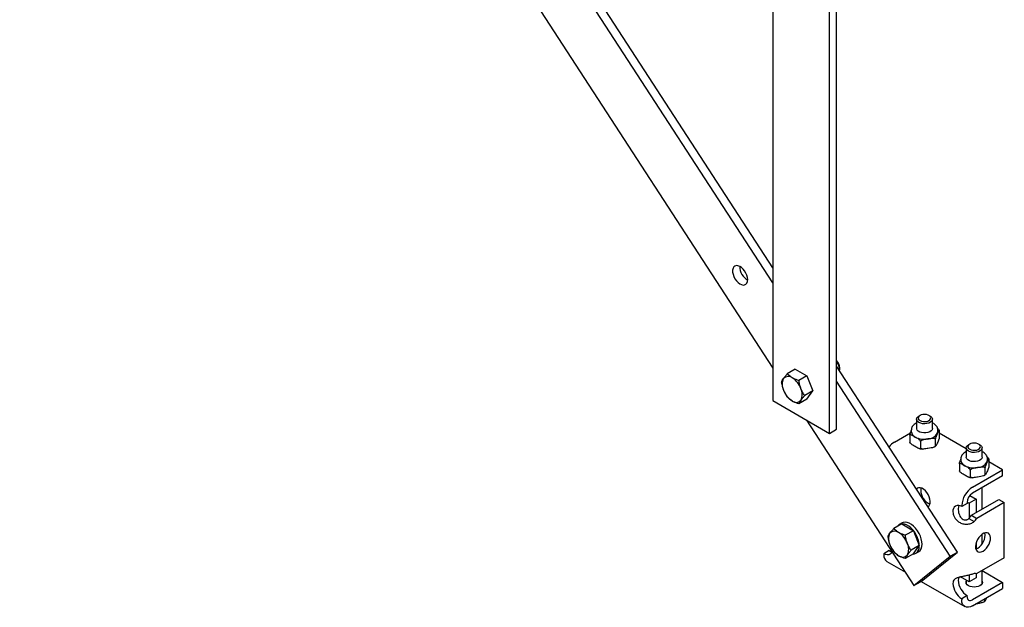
# Model space of a CAD drawing. Header units: inches. Extents: x -2 to 115, y -4 to 88.
# Tile 7 of 9: x 61 to 85, y 44 to 59. Entities that reach past the tile are written whole.
import ezdxf

# ---------------------------------------------------------------- set-up
doc = ezdxf.new("R2010")
doc.units = ezdxf.units.IN
doc.header["$MEASUREMENT"] = 0

msp = doc.modelspace()

# ---------------------------------------------------------------- linework, layer by layer
at = {"color": 7, "linetype": 'Continuous', "lineweight": 25}
for p, q in [((79.299, 52.839), (60.525, 81.742)), ((79.299, 52.464), (60.525, 81.368)), ((60.525, 79.242), (79.299, 50.339)), ((79.299, 70.76), (79.299, 49.53)), ((80.89, 48.816), (80.89, 70.046)), ((80.713, 48.714), (80.713, 69.944)), ((83.901, 45.753), (80.89, 50.389)), ((80.967, 50.3), (80.967, 50.348)), ((79.861, 50.312), (79.661, 50.196)), ((79.861, 50.312), (80.151, 50.144)), ((80.151, 50.144), (79.95, 50.029)), ((80.151, 50.144), (80.296, 49.771)), ((83.724, 45.651), (80.89, 50.015)), ((80.296, 49.771), (80.095, 49.656)), ((80.151, 49.566), (80.296, 49.771)), ((79.299, 49.53), (80.713, 48.714)), ((80.151, 49.566), (79.95, 49.45)), ((82.971, 49.16), (82.943, 49.144)), ((83.221, 49.144), (83.193, 49.16)), ((80.139, 49.045), (82.819, 44.919)), ((82.885, 49.064), (82.885, 48.837)), ((83.279, 48.837), (83.279, 49.064)), ((80.713, 48.714), (80.89, 48.816)), ((82.331, 48.494), (82.729, 48.724)), ((82.714, 48.669), (82.714, 48.494)), ((82.752, 48.804), (82.752, 48.757)), ((83.412, 48.757), (83.412, 48.804)), ((83.45, 48.783), (83.45, 48.608)), ((84.123, 48.327), (83.45, 48.716)), ((82.983, 48.514), (82.983, 48.339)), ((83.351, 48.57), (83.351, 48.395)), ((84.208, 48.446), (84.18, 48.43)), ((84.459, 48.43), (84.431, 48.446)), ((84.123, 48.35), (84.123, 48.122)), ((84.516, 48.122), (84.516, 48.35)), ((83.952, 47.955), (83.952, 47.78)), ((83.99, 48.09), (83.99, 48.042)), ((84.649, 48.042), (84.649, 48.09)), ((84.687, 48.068), (84.687, 47.893)), ((85.027, 47.806), (84.687, 48.001)), ((84.221, 47.799), (84.221, 47.624)), ((84.275, 47.372), (85.027, 47.806)), ((85.027, 47.652), (84.275, 47.219)), ((84.589, 47.856), (84.589, 47.681)), ((85.027, 47.652), (85.027, 47.806)), ((84.212, 47.163), (84.372, 47.071)), ((84.516, 46.822), (84.516, 47.358)), ((84.143, 46.964), (84.01, 46.887)), ((84.01, 46.887), (84.01, 46.913)), ((84.143, 46.999), (84.196, 46.969)), ((84.143, 46.989), (84.143, 46.964)), ((84.372, 47.071), (84.196, 46.969)), ((84.196, 46.969), (84.196, 46.601)), ((84.253, 46.67), (84.938, 47.066)), ((84.372, 47.071), (84.372, 46.739)), ((85.071, 46.989), (84.386, 46.594)), ((84.938, 47.066), (85.071, 46.989)), ((85.071, 45.611), (85.071, 46.989)), ((84.253, 46.67), (84.386, 46.594)), ((82.514, 46.454), (82.314, 46.339)), ((82.522, 46.479), (82.452, 46.439)), ((82.514, 46.454), (82.804, 46.287)), ((84.187, 46.593), (84.319, 46.516)), ((82.804, 46.287), (82.603, 46.172)), ((82.804, 46.287), (82.948, 45.914)), ((84.516, 45.956), (84.516, 46.195)), ((82.948, 45.914), (82.748, 45.799)), ((82.804, 45.708), (82.948, 45.914)), ((84.372, 45.994), (84.372, 45.837)), ((82.198, 45.79), (82.066, 45.713)), ((82.066, 45.713), (82.066, 45.688)), ((82.804, 45.708), (82.603, 45.593)), ((82.866, 45.723), (82.935, 45.763)), ((82.996, 45.021), (83.901, 45.753)), ((83.724, 45.651), (83.901, 45.753)), ((82.143, 45.516), (82.604, 45.25)), ((82.819, 44.919), (83.724, 45.651)), ((85.071, 45.611), (84.386, 45.216)), ((84.196, 45.181), (84.196, 45.009)), ((84.372, 45.219), (84.372, 45.111)), ((84.516, 44.97), (84.516, 45.291)), ((84.518, 45.292), (85.027, 44.999)), ((82.819, 44.919), (82.996, 45.021)), ((82.998, 45.023), (84.088, 44.393)), ((83.934, 45.121), (83.922, 45.05)), ((84.196, 45.009), (83.981, 45.133)), ((84.123, 45.051), (84.123, 44.97)), ((84.372, 45.111), (84.196, 45.009)), ((85.027, 44.999), (84.275, 44.565)), ((85.027, 44.999), (85.027, 44.846)), ((84.275, 44.412), (85.027, 44.846)), ((84.143, 44.667), (84.01, 44.59)), ((84.01, 44.59), (84.01, 44.565)), ((84.143, 44.642), (84.143, 44.667)), ((84.576, 44.586), (84.576, 44.514))]:
    msp.add_line(p, q, dxfattribs=at)
at = {"color": 7, "linetype": 'Continuous', "lineweight": 25, "flags": 128}
for points in [[(78.63, 52.431), (78.654, 52.46), (78.669, 52.498), (78.674, 52.546), (78.668, 52.599), (78.653, 52.655), (78.629, 52.711), (78.597, 52.763), (78.56, 52.81), (78.518, 52.849), (78.474, 52.877), (78.431, 52.892), (78.391, 52.895), (78.356, 52.885), (78.329, 52.863), (78.309, 52.829), (78.299, 52.786), (78.299, 52.735), (78.31, 52.68), (78.329, 52.624), (78.357, 52.569), (78.392, 52.519), (78.433, 52.476), (78.476, 52.443), (78.519, 52.421), (78.561, 52.411), (78.598, 52.415), (78.63, 52.431)], [(82.943, 48.984), (82.91, 49.008), (82.891, 49.037), (82.885, 49.068), (82.894, 49.098), (82.917, 49.126), (82.943, 49.144)], [(82.971, 49.032), (83.008, 49.016), (83.053, 49.007), (83.1, 49.006), (83.145, 49.013), (83.185, 49.027), (83.215, 49.048), (83.234, 49.073), (83.239, 49.1), (83.231, 49.126), (83.209, 49.15), (83.176, 49.169), (83.134, 49.182), (83.088, 49.187), (83.041, 49.184), (82.998, 49.173), (82.963, 49.155), (82.938, 49.132), (82.926, 49.106), (82.927, 49.079), (82.943, 49.054), (82.971, 49.032)], [(83.221, 49.144), (83.239, 49.133), (83.265, 49.106), (83.278, 49.076), (83.276, 49.045), (83.26, 49.015), (83.23, 48.989), (83.19, 48.969), (83.142, 48.956), (83.089, 48.95), (83.035, 48.954), (82.986, 48.965), (82.943, 48.984)], [(83.279, 48.837), (83.279, 48.833), (83.27, 48.802), (83.247, 48.774), (83.211, 48.751), (83.167, 48.734), (83.115, 48.725), (83.062, 48.723), (83.01, 48.731), (82.963, 48.746), (82.925, 48.768), (82.899, 48.795), (82.886, 48.825), (82.885, 48.837)], [(83.4, 48.708), (83.409, 48.732), (83.412, 48.757)], [(84.18, 48.269), (84.148, 48.294), (84.128, 48.323), (84.123, 48.353), (84.132, 48.384), (84.155, 48.412), (84.18, 48.43)], [(84.208, 48.317), (84.246, 48.301), (84.29, 48.292), (84.337, 48.291), (84.382, 48.298), (84.422, 48.313), (84.453, 48.333), (84.472, 48.358), (84.477, 48.385), (84.468, 48.412), (84.446, 48.436), (84.413, 48.455), (84.371, 48.468), (84.325, 48.473), (84.279, 48.47), (84.236, 48.459), (84.2, 48.441), (84.175, 48.418), (84.163, 48.392), (84.165, 48.365), (84.18, 48.339), (84.208, 48.317)], [(84.459, 48.43), (84.476, 48.418), (84.503, 48.391), (84.515, 48.361), (84.513, 48.33), (84.497, 48.301), (84.468, 48.275), (84.427, 48.255), (84.379, 48.241), (84.326, 48.236), (84.273, 48.239), (84.223, 48.251), (84.18, 48.269)], [(84.516, 48.122), (84.516, 48.118), (84.507, 48.088), (84.484, 48.06), (84.449, 48.037), (84.404, 48.02), (84.353, 48.01), (84.299, 48.009), (84.247, 48.016), (84.2, 48.032), (84.163, 48.054), (84.136, 48.08), (84.124, 48.111), (84.123, 48.122)], [(84.638, 47.993), (84.646, 48.018), (84.649, 48.042)], [(83.166, 46.884), (83.188, 46.9), (83.21, 46.931), (83.223, 46.972), (83.225, 47.021), (83.218, 47.075), (83.2, 47.131), (83.174, 47.187), (83.141, 47.238), (83.102, 47.283), (83.06, 47.319), (83.016, 47.345), (82.974, 47.357), (82.935, 47.357), (82.901, 47.344), (82.88, 47.325)], [(83.17, 46.976), (83.214, 46.957), (83.219, 46.955)], [(83.935, 46.915), (83.926, 46.883), (83.922, 46.836)], [(82.796, 45.704), (82.831, 45.709), (82.871, 45.727), (82.905, 45.757), (82.93, 45.798), (82.945, 45.849), (82.951, 45.908), (82.947, 45.973), (82.933, 46.041), (82.909, 46.111), (82.877, 46.18), (82.837, 46.246), (82.792, 46.305), (82.741, 46.358), (82.688, 46.4), (82.634, 46.432), (82.581, 46.452), (82.53, 46.459), (82.484, 46.453), (82.443, 46.434), (82.411, 46.403), (82.401, 46.389)], [(82.935, 45.763), (82.941, 45.767), (82.974, 45.797), (82.999, 45.838), (83.015, 45.889), (83.021, 45.948), (83.016, 46.013), (83.002, 46.081), (82.979, 46.151), (82.947, 46.22), (82.907, 46.286), (82.861, 46.346), (82.811, 46.398), (82.758, 46.44), (82.703, 46.472), (82.65, 46.492), (82.599, 46.499), (82.553, 46.493), (82.522, 46.479)], [(84.54, 45.777), (84.584, 45.808), (84.625, 45.849), (84.661, 45.897), (84.691, 45.951), (84.713, 46.008), (84.725, 46.063), (84.728, 46.115), (84.72, 46.16), (84.703, 46.196), (84.677, 46.222), (84.644, 46.235), (84.605, 46.235), (84.562, 46.222), (84.519, 46.197), (84.476, 46.161), (84.437, 46.116), (84.404, 46.064), (84.378, 46.008), (84.36, 45.952), (84.353, 45.898), (84.355, 45.849), (84.368, 45.808), (84.39, 45.777), (84.42, 45.758), (84.456, 45.751), (84.497, 45.758), (84.54, 45.777)], [(82.273, 45.761), (82.27, 45.753), (82.249, 45.72), (82.222, 45.698), (82.188, 45.685), (82.15, 45.684), (82.109, 45.693), (82.066, 45.713)], [(82.198, 45.79), (82.241, 45.77), (82.273, 45.761)], [(84.359, 45.833), (84.365, 45.834), (84.408, 45.854)], [(84.516, 45.028), (84.523, 44.999), (84.516, 44.968), (84.495, 44.94), (84.463, 44.916), (84.421, 44.897), (84.372, 44.885), (84.319, 44.881), (84.267, 44.885), (84.218, 44.897), (84.176, 44.916), (84.144, 44.94), (84.123, 44.968), (84.116, 44.999), (84.123, 45.028)], [(84.275, 44.412), (84.224, 44.388), (84.174, 44.377), (84.128, 44.378), (84.088, 44.393), (84.055, 44.421), (84.03, 44.459), (84.015, 44.508), (84.01, 44.565)]]:
    msp.add_lwpolyline(points, dxfattribs=at)
at = {"color": 7, "linetype": 'Continuous', "lineweight": 25}
for centre, radius, start, end in [((78.874, 52.878), 0.399, 180.2183, 239.7764), ((80.696, 50.337), 0.271, 2.4154, 44.2533), ((80.624, 50.293), 0.341, 356.8347, 38.8375), ((79.856, 49.935), 0.324, 153.4363, 206.5637), ((79.685, 49.979), 0.156, 50.7516, 139.4674), ((79.49, 49.641), 0.544, 20.2272, 57.362), ((79.711, 49.685), 0.324, 333.4367, 26.5633), ((80.077, 49.979), 0.544, 200.227, 237.3622), ((79.882, 49.641), 0.156, 230.7519, 319.4671), ((82.918, 48.774), 0.167, 185.8453, 245.4748), ((83.081, 49.072), 0.506, 242.6428, 279.7711), ((83.149, 48.873), 0.301, 273.4335, 326.5611), ((82.587, 48.072), 0.494, 121.2291, 142.0077), ((84.155, 48.059), 0.167, 185.8453, 245.4748), ((84.319, 48.357), 0.506, 242.6428, 279.7711), ((84.387, 48.159), 0.301, 273.4333, 326.5614), ((83.37, 47.304), 0.384, 172.5518, 238.7166), ((84.586, 46.886), 0.576, 122.6056, 177.3944), ((84.431, 46.976), 0.288, 122.6057, 177.3943), ((83.924, 46.781), 0.136, 50.7967, 189.214), ((83.851, 46.947), 0.489, 313.4824, 325.4685), ((83.983, 46.87), 0.489, 313.4824, 325.4685), ((82.509, 46.078), 0.324, 153.4367, 206.5633), ((82.338, 46.121), 0.156, 50.7519, 139.4675), ((82.143, 45.784), 0.544, 20.227, 57.362), ((84.208, 46.182), 0.384, 301.2833, 7.4482), ((82.73, 46.121), 0.544, 200.2273, 237.3619), ((82.364, 45.827), 0.324, 333.4367, 26.5633), ((82.252, 45.668), 0.187, 174.1372, 234.5506), ((82.535, 45.784), 0.156, 230.7522, 319.4668), ((84.351, 45.084), 0.136, 75.0063, 103.2453), ((84.269, 44.995), 0.48, 182.6056, 237.3945), ((84.401, 45.072), 0.48, 182.6056, 237.3945), ((84.223, 44.628), 0.0819, 170.7862, 309.2031)]:
    msp.add_arc(centre, radius, start, end, dxfattribs=at)
for points, knots in [([(79.516, 49.99), (79.522, 50.003), (79.533, 50.03), (79.555, 50.063), (79.566, 50.08)], [0, 0, 0, 0, 0.495457, 1, 1, 1, 1]), ([(79.566, 50.08), (79.568, 50.082), (79.581, 50.101), (79.611, 50.139), (79.644, 50.177), (79.661, 50.196)], [0, 0, 0, 0, 0.070091, 0.530786, 1, 1, 1, 1]), ([(79.783, 50.099), (79.747, 50.124), (79.701, 50.154), (79.667, 50.189), (79.661, 50.196)], [0, 0, 0, 0, 0.81017, 1, 1, 1, 1]), ([(79.95, 50.029), (79.904, 50.045), (79.844, 50.066), (79.794, 50.093), (79.783, 50.099)], [0, 0, 0, 0, 0.784739, 1, 1, 1, 1]), ([(79.516, 49.99), (79.522, 49.956), (79.533, 49.888), (79.555, 49.823), (79.566, 49.791)], [0, 0, 0, 0, 0.495457, 1, 1, 1, 1]), ([(80, 49.829), (79.999, 49.834), (79.986, 49.867), (79.966, 49.933), (79.956, 49.997), (79.95, 50.029)], [0, 0, 0, 0, 0.0700935, 0.530788, 1, 1, 1, 1]), ([(80.095, 49.656), (80.077, 49.682), (80.041, 49.736), (80.014, 49.798), (80, 49.829)], [0, 0, 0, 0, 0.495459, 1, 1, 1, 1]), ([(79.566, 49.791), (79.568, 49.786), (79.581, 49.753), (79.611, 49.692), (79.644, 49.642), (79.661, 49.617)], [0, 0, 0, 0, 0.070091, 0.530786, 1, 1, 1, 1]), ([(79.783, 49.521), (79.747, 49.545), (79.701, 49.576), (79.667, 49.61), (79.661, 49.617)], [0, 0, 0, 0, 0.81017, 1, 1, 1, 1]), ([(80.095, 49.656), (80.077, 49.635), (80.041, 49.594), (80.014, 49.558), (80, 49.54)], [0, 0, 0, 0, 0.495459, 1, 1, 1, 1]), ([(79.95, 49.45), (79.904, 49.466), (79.844, 49.487), (79.794, 49.515), (79.783, 49.521)], [0, 0, 0, 0, 0.784739, 1, 1, 1, 1]), ([(80, 49.54), (79.999, 49.537), (79.986, 49.519), (79.966, 49.487), (79.956, 49.462), (79.95, 49.45)], [0, 0, 0, 0, 0.0700935, 0.530788, 1, 1, 1, 1]), ([(82.885, 48.97), (82.88, 48.968), (82.856, 48.959), (82.822, 48.935), (82.786, 48.901), (82.763, 48.862), (82.752, 48.829), (82.753, 48.809), (82.754, 48.803)], [0, 0, 0, 0, 0.064912, 0.287242, 0.510891, 0.708237, 0.919786, 1, 1, 1, 1]), ([(83.411, 48.8), (83.411, 48.812), (83.41, 48.837), (83.395, 48.874), (83.369, 48.91), (83.332, 48.942), (83.301, 48.962), (83.281, 48.97), (83.279, 48.971)], [0, 0, 0, 0, 0.164932, 0.359066, 0.556118, 0.761161, 0.973257, 1, 1, 1, 1]), ([(82.714, 48.669), (82.715, 48.675), (82.718, 48.69), (82.727, 48.724), (82.739, 48.754), (82.749, 48.774), (82.752, 48.781)], [0, 0, 0, 0, 0.114968, 0.286733, 0.755032, 1, 1, 1, 1]), ([(82.849, 48.622), (82.824, 48.637), (82.786, 48.66), (82.742, 48.677), (82.722, 48.676), (82.716, 48.671), (82.714, 48.669), (82.714, 48.669)], [0, 0, 0, 0, 0.5325875, 0.8005778, 0.9352462, 0.994213, 1, 1, 1, 1]), ([(82.983, 48.514), (82.982, 48.517), (82.977, 48.527), (82.961, 48.547), (82.918, 48.584), (82.879, 48.606), (82.849, 48.622)], [0, 0, 0, 0, 0.058858, 0.165695, 0.37465, 1, 1, 1, 1]), ([(83.4, 48.708), (83.399, 48.704), (83.391, 48.688), (83.378, 48.66), (83.365, 48.626), (83.356, 48.597), (83.353, 48.581), (83.352, 48.573), (83.351, 48.57)], [0, 0, 0, 0, 0.099455, 0.428506, 0.757339, 0.873677, 0.960845, 1, 1, 1, 1]), ([(83.45, 48.783), (83.449, 48.784), (83.446, 48.789), (83.437, 48.781), (83.421, 48.752), (83.408, 48.723), (83.4, 48.708)], [0, 0, 0, 0, 0.090008, 0.224488, 0.591126, 1, 1, 1, 1]), ([(83.45, 48.608), (83.449, 48.602), (83.446, 48.587), (83.437, 48.553), (83.421, 48.514), (83.408, 48.486), (83.4, 48.471)], [0, 0, 0, 0, 0.090008, 0.224488, 0.591126, 1, 1, 1, 1]), ([(83.409, 48.831), (83.415, 48.826), (83.428, 48.816), (83.442, 48.799), (83.448, 48.787), (83.45, 48.783), (83.45, 48.783)], [0, 0, 0, 0, 0.406371, 0.807249, 0.982774, 1, 1, 1, 1]), ([(82.849, 48.385), (82.824, 48.399), (82.786, 48.421), (82.742, 48.454), (82.722, 48.478), (82.716, 48.49), (82.714, 48.494), (82.714, 48.494)], [0, 0, 0, 0, 0.532588, 0.800578, 0.935247, 0.994218, 1, 1, 1, 1]), ([(82.983, 48.339), (82.982, 48.337), (82.977, 48.332), (82.961, 48.331), (82.918, 48.343), (82.879, 48.367), (82.849, 48.385)], [0, 0, 0, 0, 0.058858, 0.165695, 0.374649, 1, 1, 1, 1]), ([(83.167, 48.573), (83.161, 48.572), (83.133, 48.568), (83.085, 48.56), (83.034, 48.548), (83.002, 48.532), (82.99, 48.522), (82.985, 48.515), (82.983, 48.514)], [0, 0, 0, 0, 0.099458, 0.428506, 0.757341, 0.873679, 0.960845, 1, 1, 1, 1]), ([(83.351, 48.57), (83.347, 48.574), (83.338, 48.582), (83.302, 48.589), (83.244, 48.585), (83.194, 48.577), (83.167, 48.573)], [0, 0, 0, 0, 0.09001, 0.224487, 0.591126, 1, 1, 1, 1]), ([(83.351, 48.395), (83.347, 48.391), (83.338, 48.38), (83.302, 48.361), (83.244, 48.347), (83.194, 48.34), (83.167, 48.336)], [0, 0, 0, 0, 0.09001, 0.224488, 0.591125, 1, 1, 1, 1]), ([(83.319, 48.371), (83.323, 48.373), (83.337, 48.379), (83.349, 48.387), (83.358, 48.394)], [0, 0, 0, 0, 0.22872, 1, 1, 1, 1]), ([(83.4, 48.471), (83.399, 48.467), (83.391, 48.451), (83.378, 48.423), (83.365, 48.398), (83.356, 48.391), (83.353, 48.392), (83.352, 48.395), (83.351, 48.395)], [0, 0, 0, 0, 0.099455, 0.428508, 0.75734, 0.873681, 0.960849, 1, 1, 1, 1]), ([(82.952, 48.335), (82.958, 48.333), (82.983, 48.326), (83.009, 48.324), (83.028, 48.323)], [0, 0, 0, 0, 0.282687, 1, 1, 1, 1]), ([(83.167, 48.336), (83.161, 48.335), (83.133, 48.331), (83.085, 48.323), (83.034, 48.32), (83.002, 48.326), (82.99, 48.332), (82.985, 48.337), (82.983, 48.339)], [0, 0, 0, 0, 0.099458, 0.428507, 0.757343, 0.873684, 0.960849, 1, 1, 1, 1]), ([(84.123, 48.256), (84.117, 48.254), (84.094, 48.244), (84.06, 48.221), (84.024, 48.187), (84.001, 48.148), (83.989, 48.115), (83.991, 48.095), (83.991, 48.089)], [0, 0, 0, 0, 0.064912, 0.287243, 0.51089, 0.708236, 0.919786, 1, 1, 1, 1]), ([(84.648, 48.086), (84.648, 48.097), (84.648, 48.123), (84.632, 48.16), (84.607, 48.196), (84.57, 48.228), (84.539, 48.248), (84.519, 48.256), (84.516, 48.257)], [0, 0, 0, 0, 0.164932, 0.359063, 0.556116, 0.76116, 0.973261, 1, 1, 1, 1]), ([(84.646, 48.116), (84.652, 48.111), (84.665, 48.102), (84.679, 48.084), (84.685, 48.073), (84.687, 48.069), (84.687, 48.068)], [0, 0, 0, 0, 0.4063871, 0.8072498, 0.9827742, 1, 1, 1, 1]), ([(83.952, 47.955), (83.953, 47.961), (83.955, 47.975), (83.965, 48.009), (83.977, 48.039), (83.986, 48.06), (83.99, 48.067)], [0, 0, 0, 0, 0.114966, 0.286735, 0.755035, 1, 1, 1, 1]), ([(84.086, 47.908), (84.061, 47.923), (84.023, 47.945), (83.979, 47.962), (83.96, 47.961), (83.953, 47.957), (83.952, 47.955), (83.952, 47.955)], [0, 0, 0, 0, 0.532582, 0.800573, 0.935246, 0.994213, 1, 1, 1, 1]), ([(84.221, 47.799), (84.219, 47.803), (84.215, 47.813), (84.199, 47.832), (84.156, 47.87), (84.116, 47.892), (84.086, 47.908)], [0, 0, 0, 0, 0.0588575, 0.16569, 0.3746451, 1, 1, 1, 1]), ([(84.589, 47.856), (84.585, 47.859), (84.576, 47.867), (84.54, 47.875), (84.481, 47.871), (84.431, 47.863), (84.405, 47.859)], [0, 0, 0, 0, 0.090008, 0.224488, 0.591126, 1, 1, 1, 1]), ([(84.638, 47.993), (84.636, 47.989), (84.629, 47.974), (84.616, 47.945), (84.602, 47.912), (84.594, 47.882), (84.59, 47.867), (84.589, 47.859), (84.589, 47.856)], [0, 0, 0, 0, 0.099458, 0.428506, 0.757341, 0.873679, 0.960845, 1, 1, 1, 1]), ([(84.687, 48.068), (84.686, 48.07), (84.684, 48.074), (84.674, 48.067), (84.658, 48.038), (84.645, 48.009), (84.638, 47.993)], [0, 0, 0, 0, 0.09001, 0.22449, 0.591126, 1, 1, 1, 1]), ([(84.687, 47.893), (84.686, 47.887), (84.684, 47.873), (84.674, 47.839), (84.658, 47.8), (84.645, 47.771), (84.638, 47.756)], [0, 0, 0, 0, 0.09001, 0.22449, 0.591125, 1, 1, 1, 1]), ([(84.086, 47.671), (84.061, 47.685), (84.023, 47.706), (83.979, 47.74), (83.96, 47.763), (83.953, 47.775), (83.952, 47.779), (83.952, 47.78)], [0, 0, 0, 0, 0.532582, 0.800573, 0.935247, 0.994218, 1, 1, 1, 1]), ([(84.221, 47.624), (84.219, 47.623), (84.215, 47.618), (84.199, 47.616), (84.156, 47.629), (84.116, 47.653), (84.086, 47.671)], [0, 0, 0, 0, 0.058858, 0.16569, 0.374644, 1, 1, 1, 1]), ([(84.189, 47.62), (84.196, 47.619), (84.22, 47.612), (84.247, 47.61), (84.266, 47.608)], [0, 0, 0, 0, 0.28269, 1, 1, 1, 1]), ([(84.405, 47.859), (84.398, 47.858), (84.371, 47.853), (84.322, 47.846), (84.272, 47.834), (84.24, 47.818), (84.227, 47.808), (84.222, 47.801), (84.221, 47.799)], [0, 0, 0, 0, 0.099455, 0.428506, 0.757339, 0.873677, 0.960845, 1, 1, 1, 1]), ([(84.405, 47.622), (84.398, 47.621), (84.371, 47.616), (84.322, 47.609), (84.272, 47.605), (84.24, 47.612), (84.227, 47.618), (84.222, 47.623), (84.221, 47.624)], [0, 0, 0, 0, 0.099455, 0.428508, 0.75734, 0.873681, 0.960849, 1, 1, 1, 1]), ([(84.589, 47.681), (84.585, 47.677), (84.576, 47.666), (84.54, 47.647), (84.481, 47.633), (84.431, 47.626), (84.405, 47.622)], [0, 0, 0, 0, 0.090008, 0.224488, 0.591126, 1, 1, 1, 1]), ([(84.557, 47.657), (84.56, 47.658), (84.575, 47.664), (84.586, 47.673), (84.595, 47.68)], [0, 0, 0, 0, 0.22872, 1, 1, 1, 1]), ([(84.638, 47.756), (84.636, 47.753), (84.629, 47.737), (84.616, 47.709), (84.602, 47.684), (84.594, 47.677), (84.59, 47.677), (84.589, 47.68), (84.589, 47.681)], [0, 0, 0, 0, 0.099458, 0.428507, 0.757343, 0.873684, 0.960849, 1, 1, 1, 1]), ([(83.789, 46.759), (83.791, 46.738), (83.794, 46.695), (83.824, 46.622), (83.874, 46.553), (83.946, 46.494), (84.038, 46.456), (84.139, 46.445), (84.24, 46.463), (84.293, 46.498), (84.319, 46.516)], [0, 0, 0, 0, 0.0994553, 0.2044173, 0.3185147, 0.4428286, 0.5762316, 0.7160332, 0.8586171, 1, 1, 1, 1]), ([(83.922, 46.836), (83.925, 46.795), (83.929, 46.734), (83.962, 46.653), (83.997, 46.602), (84.043, 46.567), (84.087, 46.554), (84.122, 46.556), (84.146, 46.563), (84.168, 46.575), (84.181, 46.587), (84.187, 46.593)], [0, 0, 0, 0, 0.289989, 0.426715, 0.554392, 0.672629, 0.783239, 0.837175, 0.890845, 0.944817, 1, 1, 1, 1]), ([(82.169, 46.133), (82.175, 46.146), (82.186, 46.172), (82.208, 46.206), (82.219, 46.223)], [0, 0, 0, 0, 0.495456, 1, 1, 1, 1]), ([(82.219, 46.223), (82.221, 46.225), (82.234, 46.244), (82.263, 46.281), (82.297, 46.319), (82.314, 46.339)], [0, 0, 0, 0, 0.07009, 0.530785, 1, 1, 1, 1]), ([(82.436, 46.242), (82.399, 46.267), (82.354, 46.297), (82.32, 46.332), (82.314, 46.339)], [0, 0, 0, 0, 0.810173, 1, 1, 1, 1]), ([(82.603, 46.172), (82.556, 46.188), (82.497, 46.208), (82.447, 46.236), (82.436, 46.242)], [0, 0, 0, 0, 0.784739, 1, 1, 1, 1]), ([(82.653, 45.972), (82.652, 45.977), (82.639, 46.01), (82.619, 46.076), (82.609, 46.14), (82.603, 46.172)], [0, 0, 0, 0, 0.07009, 0.530783, 1, 1, 1, 1]), ([(82.169, 46.133), (82.175, 46.099), (82.186, 46.03), (82.208, 45.966), (82.219, 45.933)], [0, 0, 0, 0, 0.495456, 1, 1, 1, 1]), ([(82.219, 45.933), (82.221, 45.929), (82.234, 45.896), (82.263, 45.835), (82.297, 45.785), (82.314, 45.76)], [0, 0, 0, 0, 0.070086, 0.530783, 1, 1, 1, 1]), ([(82.748, 45.799), (82.73, 45.825), (82.694, 45.879), (82.667, 45.941), (82.653, 45.972)], [0, 0, 0, 0, 0.495458, 1, 1, 1, 1]), ([(82.436, 45.663), (82.399, 45.688), (82.354, 45.718), (82.32, 45.753), (82.314, 45.76)], [0, 0, 0, 0, 0.810173, 1, 1, 1, 1]), ([(82.603, 45.593), (82.556, 45.609), (82.497, 45.63), (82.447, 45.657), (82.436, 45.663)], [0, 0, 0, 0, 0.784739, 1, 1, 1, 1]), ([(82.653, 45.683), (82.652, 45.68), (82.639, 45.662), (82.619, 45.63), (82.609, 45.605), (82.603, 45.593)], [0, 0, 0, 0, 0.070086, 0.53078, 1, 1, 1, 1]), ([(82.748, 45.799), (82.73, 45.778), (82.694, 45.737), (82.667, 45.701), (82.653, 45.683)], [0, 0, 0, 0, 0.495458, 1, 1, 1, 1]), ([(84.319, 45.217), (84.293, 45.208), (84.24, 45.192), (84.139, 45.167), (84.038, 45.145), (83.946, 45.126), (83.874, 45.104), (83.824, 45.073), (83.794, 45.032), (83.791, 44.992), (83.789, 44.973)], [0, 0, 0, 0, 0.141383, 0.283967, 0.423768, 0.557171, 0.681485, 0.795583, 0.900543, 1, 1, 1, 1]), ([(84.401, 44.464), (84.397, 44.464), (84.383, 44.461), (84.369, 44.461), (84.359, 44.46)], [0, 0, 0, 0, 0.300461, 1, 1, 1, 1]), ([(84.576, 44.514), (84.548, 44.504), (84.49, 44.482), (84.431, 44.47), (84.401, 44.464)], [0, 0, 0, 0, 0.495461, 1, 1, 1, 1]), ([(84.576, 44.514), (84.584, 44.524), (84.6, 44.545), (84.615, 44.577), (84.624, 44.593)], [0, 0, 0, 0, 0.495461, 1, 1, 1, 1]), ([(84.624, 44.593), (84.625, 44.595), (84.628, 44.603), (84.632, 44.613), (84.635, 44.619)], [0, 0, 0, 0, 0.300463, 1, 1, 1, 1])]:
    msp.add_open_spline(points, degree=3, knots=knots, dxfattribs=at)

doc.saveas('drawing.dxf')
